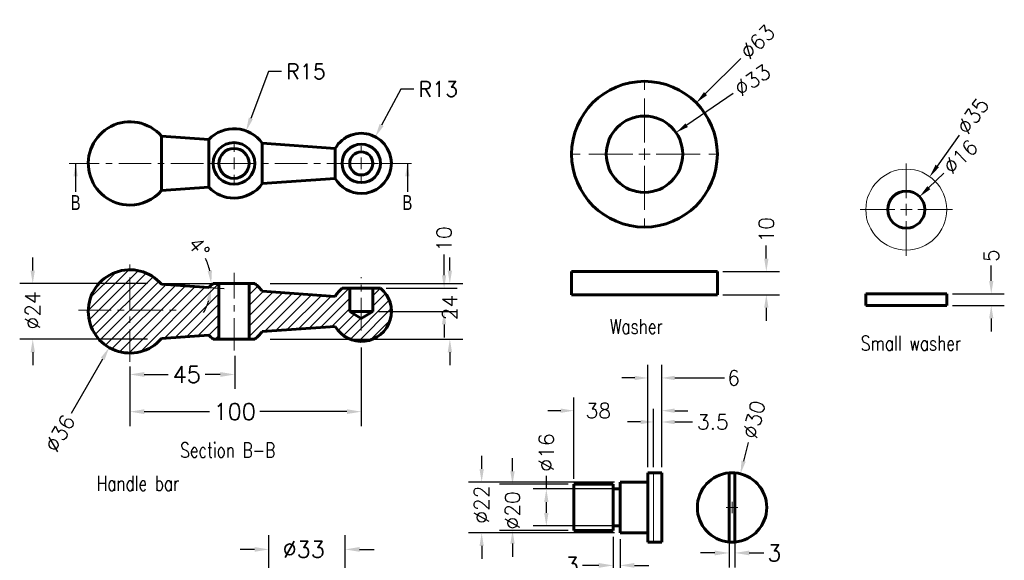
# Model space of a CAD drawing. Header units: inches. Extents: x -35 to 398, y -97 to 351.
# Tile 2 of 2: x -28 to 398, y 118 to 351. Entities that reach past the tile are written whole.
import ezdxf

# ---------------------------------------------------------------- set-up
doc = ezdxf.new("R2010")
doc.units = ezdxf.units.IN
doc.header["$LTSCALE"] = 0.75
for name, pattern in [('CENTER', [2, 1.25, -0.25, 0.25, -0.25]), ('CENTERX2', [20.32, 12.7, -2.54, 2.54, -2.54]), ('HIDDEN', [0.375, 0.25, -0.125])]:
    doc.linetypes.add(name, pattern=pattern)
for name, color, linetype, lineweight in [('CEN', 7, 'CENTER', 15), ('DIM', 7, 'Continuous', 15), ('HID', 7, 'HIDDEN', 20), ('OBJ', 7, 'Continuous', 60)]:
    doc.layers.add(name, color=color, linetype=linetype, lineweight=lineweight)
doc.styles.add('ROMANS', font='romans.shx')
doc.styles.add('SLDTEXTSTYLE0', font='txt', dxfattribs={"width": 0.75})
doc.dimstyles.new('aligned]', dxfattribs={"dimscale": 0, "dimtxt": 0.08, "dimasz": 0.07, "dimexe": 0.07, "dimexo": 0.03, "dimgap": 0.025, "dimtad": 0, "dimdec": 0, "dimzin": 0, "dimdsep": 46, "dimtxsty": 'ROMANS', "dimcen": 0, "dimadec": 0, "dimazin": 0, "dimtfac": 1, "dimtdec": 0, "dimtofl": 0, "dimtmove": 0, "dimatfit": 3, "dimfxl": 0, "dimtolj": 1, "dimtzin": 0, "dimarcsym": 0})
doc.dimstyles.new('DIM2', dxfattribs={"dimscale": 0, "dimtxt": 0.08, "dimasz": 0.07, "dimexe": 0.07, "dimexo": 0.03, "dimgap": 0.025, "dimtad": 0, "dimtih": 1, "dimtoh": 1, "dimdec": 0, "dimzin": 0, "dimdsep": 46, "dimtxsty": 'ROMANS', "dimcen": 0, "dimadec": 0, "dimazin": 0, "dimtfac": 1, "dimtdec": 0, "dimtofl": 0, "dimtmove": 0, "dimatfit": 3, "dimfxl": 0, "dimtolj": 1, "dimtzin": 0, "dimarcsym": 0})
doc.dimstyles.new('DIM2$4', dxfattribs={"dimscale": 0, "dimtxt": 0.08, "dimasz": 0.07, "dimexe": 0.07, "dimexo": 0.03, "dimgap": 0.025, "dimtad": 0, "dimtih": 1, "dimtoh": 1, "dimdec": 0, "dimzin": 0, "dimdsep": 46, "dimtxsty": 'ROMANS', "dimcen": 0, "dimadec": 0, "dimazin": 0, "dimtfac": 1, "dimtdec": 0, "dimtofl": 0, "dimtmove": 0, "dimatfit": 3, "dimfxl": 0, "dimtolj": 1, "dimtzin": 0, "dimarcsym": 0})

# ---------------------------------------------------------------- blocks, each defined once
blk = doc.blocks.new('SW_CENTERMARK7')
at = {"color": 7, "linetype": 'CENTERX2'}
for p, q in [((198.15, 173.38), (198.15, 180.88)), ((195.65, 170.88), (188.15, 170.88)), ((200.65, 170.88), (208.15, 170.88)), ((198.15, 168.38), (198.15, 160.88))]:
    blk.add_line(p, q, dxfattribs=at)
at = {"color": 7, "linetype": 'Continuous'}
for q in [(196.9, 170.88), (198.15, 172.13), (198.15, 169.63), (199.4, 170.88)]:
    blk.add_line((198.15, 170.88), q, dxfattribs=at)
blk = doc.blocks.new('SW_CENTERMARK6')
at = {"color": 7, "linetype": 'CENTERX2'}
for p, q in [((141.57, 185.37), (141.57, 199.87)), ((139.07, 182.87), (124.57, 182.87)), ((144.07, 182.87), (158.57, 182.87)), ((141.57, 180.37), (141.57, 165.87))]:
    blk.add_line(p, q, dxfattribs=at)
at = {"color": 7, "linetype": 'Continuous'}
for q in [(141.57, 184.12), (140.32, 182.87), (141.57, 181.62), (142.82, 182.87)]:
    blk.add_line((141.57, 182.87), q, dxfattribs=at)
blk = doc.blocks.new('*D95')
at = {"layer": 'DEFPOINTS', "color": 0}
for p in [(373.02, 232.92), (392.24, 232.92), (373.02, 227.92)]:
    blk.add_point(p, dxfattribs=at)
at = {"layer": 'DIM', "color": 0, "lineweight": -2}
for p, q in [((392.24, 238.55), (392.24, 245.25)), ((375.43, 232.92), (397.88, 232.92)), ((375.43, 227.92), (397.88, 227.92)), ((392.24, 222.28), (392.24, 216.65))]:
    blk.add_line(p, q, dxfattribs=at)
at = {"layer": 'DIM', "color": 0}
for points in [[(391.3, 238.55), (393.18, 238.55), (392.24, 232.92)], [(391.3, 222.28), (393.18, 222.28), (392.24, 227.92)]]:
    blk.add_solid(points, dxfattribs=at)
at = {"layer": 'DIM', "color": 0, "insert": (392.24, 249.41), "char_height": 6.44, "attachment_point": 5, "rotation": 90, "style": 'ROMANS'}
blk.add_mtext('\\A1;5', dxfattribs=at)
blk = doc.blocks.new('*D98')
at = {"layer": 'DEFPOINTS', "color": 0}
for p in [(273.86, 242.55), (295.02, 242.55), (273.86, 232.55)]:
    blk.add_point(p, dxfattribs=at)
at = {"layer": 'DIM', "color": 0, "lineweight": -2}
for p, q in [((295.02, 248.18), (295.02, 253.82)), ((276.27, 242.55), (300.65, 242.55)), ((276.27, 232.55), (300.65, 232.55)), ((295.02, 226.91), (295.02, 221.28))]:
    blk.add_line(p, q, dxfattribs=at)
at = {"layer": 'DIM', "color": 0}
for points in [[(294.08, 248.18), (295.96, 248.18), (295.02, 242.55)], [(294.08, 226.91), (295.96, 226.91), (295.02, 232.55)]]:
    blk.add_solid(points, dxfattribs=at)
at = {"layer": 'DIM', "color": 0, "insert": (295.02, 260.58), "char_height": 6.44, "attachment_point": 5, "rotation": 90, "style": 'ROMANS'}
blk.add_mtext('\\A1;10', dxfattribs=at)
blk = doc.blocks.new('SW_CENTERMARK5')
at = {"color": 7, "linetype": 'Continuous'}
for q in [(159.24, 106.52), (160.49, 107.77), (160.49, 105.27), (161.74, 106.52)]:
    blk.add_line((160.49, 106.52), q, dxfattribs=at)
blk = doc.blocks.new('*D101')
at = {"layer": 'DEFPOINTS', "color": 0}
for p in [(278.95, 140.6), (281.45, 140.6), (278.95, 120.94)]:
    blk.add_point(p, dxfattribs=at)
at = {"layer": 'DIM', "color": 0, "lineweight": -2}
for p, q in [((278.95, 137.93), (278.95, 114.71)), ((281.45, 137.93), (281.45, 114.71)), ((272.72, 120.94), (266.5, 120.94)), ((287.67, 120.94), (293.89, 120.94))]:
    blk.add_line(p, q, dxfattribs=at)
at = {"layer": 'DIM', "color": 0}
for points in [[(272.72, 121.97), (272.72, 119.9), (278.95, 120.94)], [(287.67, 121.97), (287.67, 119.9), (281.45, 120.94)]]:
    blk.add_solid(points, dxfattribs=at)
at = {"layer": 'DIM', "color": 0, "insert": (298.48, 120.94), "char_height": 7.11, "attachment_point": 5, "style": 'ROMANS'}
blk.add_mtext('\\A1;3', dxfattribs=at)
blk = doc.blocks.new('*D102')
at = {"layer": 'DEFPOINTS', "color": 0}
for p in [(246.3, 177.55), (246.3, 155.55), (249.8, 155.6)]:
    blk.add_point(p, dxfattribs=at)
at = {"layer": 'DIM', "color": 0, "lineweight": -2}
for p, q in [((246.3, 157.96), (246.3, 183.18)), ((249.8, 158.01), (249.8, 183.18)), ((240.66, 177.55), (235.03, 177.55)), ((255.43, 177.55), (263.15, 177.55))]:
    blk.add_line(p, q, dxfattribs=at)
at = {"layer": 'DIM', "color": 0}
for points in [[(240.66, 178.49), (240.66, 176.61), (246.3, 177.55)], [(255.43, 178.49), (255.43, 176.61), (249.8, 177.55)]]:
    blk.add_solid(points, dxfattribs=at)
at = {"layer": 'DIM', "color": 0, "insert": (271.91, 177.55), "char_height": 6.44, "attachment_point": 5, "style": 'ROMANS'}
blk.add_mtext('\\A1;3.5', dxfattribs=at)
blk = doc.blocks.new('*D103')
at = {"layer": 'DEFPOINTS', "color": 0}
for p in [(171.99, 151.6), (231.8, 151.6), (231.8, 129.6)]:
    blk.add_point(p, dxfattribs=at)
at = {"layer": 'DIM', "color": 0, "lineweight": -2}
for p, q in [((171.99, 157.23), (171.99, 162.87)), ((229.38, 151.6), (166.36, 151.6)), ((229.38, 129.6), (166.36, 129.6)), ((171.99, 123.96), (171.99, 118.33))]:
    blk.add_line(p, q, dxfattribs=at)
at = {"layer": 'DIM', "color": 0}
for points in [[(171.05, 157.23), (172.93, 157.23), (171.99, 151.6)], [(171.05, 123.96), (172.93, 123.96), (171.99, 129.6)]]:
    blk.add_solid(points, dxfattribs=at)
at = {"layer": 'DIM', "color": 0, "insert": (171.99, 141.83), "char_height": 6.44, "attachment_point": 5, "rotation": 90, "style": 'ROMANS'}
blk.add_mtext('\\A1;%%c22', dxfattribs=at)
blk = doc.blocks.new('*D104')
at = {"layer": 'DEFPOINTS', "color": 0}
for p in [(199.94, 148.6), (231.8, 148.6), (231.8, 132.6)]:
    blk.add_point(p, dxfattribs=at)
at = {"layer": 'DIM', "color": 0, "lineweight": -2}
for p, q in [((199.94, 148.6), (199.94, 154.23)), ((229.38, 148.6), (194.31, 148.6)), ((199.94, 138.23), (199.94, 142.96)), ((229.38, 132.6), (194.31, 132.6))]:
    blk.add_line(p, q, dxfattribs=at)
at = {"layer": 'DIM', "color": 0}
for points in [[(199, 142.96), (200.88, 142.96), (199.94, 148.6)], [(199, 138.23), (200.88, 138.23), (199.94, 132.6)]]:
    blk.add_solid(points, dxfattribs=at)
at = {"layer": 'DIM', "color": 0, "insert": (199.94, 164.37), "char_height": 6.44, "attachment_point": 5, "rotation": 90, "style": 'ROMANS'}
blk.add_mtext('\\A1;%%c16', dxfattribs=at)
blk = doc.blocks.new('*D106')
at = {"layer": 'DEFPOINTS', "color": 0}
for p in [(185.32, 150.6), (211.8, 150.6), (211.8, 130.6)]:
    blk.add_point(p, dxfattribs=at)
at = {"layer": 'DIM', "color": 0, "lineweight": -2}
for p, q in [((185.32, 156.23), (185.32, 161.87)), ((209.38, 150.6), (179.69, 150.6)), ((209.38, 130.6), (179.69, 130.6)), ((185.32, 124.96), (185.32, 119.33))]:
    blk.add_line(p, q, dxfattribs=at)
at = {"layer": 'DIM', "color": 0}
for points in [[(184.38, 156.23), (186.26, 156.23), (185.32, 150.6)], [(184.38, 124.96), (186.26, 124.96), (185.32, 130.6)]]:
    blk.add_solid(points, dxfattribs=at)
at = {"layer": 'DIM', "color": 0, "insert": (185.32, 139.32), "char_height": 6.44, "attachment_point": 5, "rotation": 90, "style": 'ROMANS'}
blk.add_mtext('\\A1;%%c20', dxfattribs=at)
blk = doc.blocks.new('*D107')
at = {"layer": 'DEFPOINTS', "color": 0}
for p in [(228.8, 130.6), (231.8, 129.6), (231.8, 115.56)]:
    blk.add_point(p, dxfattribs=at)
at = {"layer": 'DIM', "color": 0, "lineweight": -2}
for p, q in [((228.8, 127.93), (228.8, 109.34)), ((231.8, 126.93), (231.8, 109.34)), ((222.58, 115.56), (215.63, 115.56)), ((238.02, 115.56), (244.24, 115.56))]:
    blk.add_line(p, q, dxfattribs=at)
at = {"layer": 'DIM', "color": 0}
for points in [[(222.58, 116.6), (222.58, 114.52), (228.8, 115.56)], [(238.02, 116.6), (238.02, 114.52), (231.8, 115.56)]]:
    blk.add_solid(points, dxfattribs=at)
at = {"layer": 'DIM', "color": 0, "insert": (211.04, 115.56), "char_height": 7.11, "attachment_point": 5, "style": 'ROMANS'}
blk.add_mtext('\\A1;3', dxfattribs=at)
blk = doc.blocks.new('*D109')
at = {"layer": 'DEFPOINTS', "color": 0}
for p in [(211.8, 182.43), (249.8, 155.6), (211.8, 150.6)]:
    blk.add_point(p, dxfattribs=at)
at = {"layer": 'DIM', "color": 0, "lineweight": -2}
for p, q in [((211.8, 153.01), (211.8, 188.07)), ((249.8, 158.01), (249.8, 188.07)), ((206.16, 182.43), (200.53, 182.43)), ((255.43, 182.43), (261.07, 182.43))]:
    blk.add_line(p, q, dxfattribs=at)
at = {"layer": 'DIM', "color": 0}
for points in [[(206.16, 183.37), (206.16, 181.49), (211.8, 182.43)], [(255.43, 183.37), (255.43, 181.49), (249.8, 182.43)]]:
    blk.add_solid(points, dxfattribs=at)
at = {"layer": 'DIM', "color": 0, "insert": (222.44, 182.43), "char_height": 6.44, "attachment_point": 5, "style": 'ROMANS'}
blk.add_mtext('\\A1;38', dxfattribs=at)
blk = doc.blocks.new('*D110')
at = {"layer": 'DEFPOINTS', "color": 0}
for p in [(249.8, 196.58), (243.8, 155.6), (249.8, 155.6)]:
    blk.add_point(p, dxfattribs=at)
at = {"layer": 'DIM', "color": 0, "lineweight": -2}
for p, q in [((243.8, 158.01), (243.8, 202.21)), ((249.8, 158.01), (249.8, 202.21)), ((238.16, 196.58), (232.53, 196.58)), ((255.43, 196.58), (276.9, 196.58))]:
    blk.add_line(p, q, dxfattribs=at)
at = {"layer": 'DIM', "color": 0}
for points in [[(238.16, 197.52), (238.16, 195.64), (243.8, 196.58)], [(255.43, 197.52), (255.43, 195.64), (249.8, 196.58)]]:
    blk.add_solid(points, dxfattribs=at)
at = {"layer": 'DIM', "color": 0, "insert": (280.9, 196.58), "char_height": 6.44, "attachment_point": 5, "style": 'ROMANS'}
blk.add_mtext('\\A1;6', dxfattribs=at)
blk = doc.blocks.new('*D72')
at = {"layer": 'DEFPOINTS', "color": 0}
for p in [(128.26, 235.35), (124.95, 225.35), (155.74, 225.35)]:
    blk.add_point(p, dxfattribs=at)
at = {"layer": 'DIM', "color": 0, "lineweight": -2}
for p, q in [((155.74, 240.98), (155.74, 249.87)), ((130.67, 235.35), (161.37, 235.35)), ((127.37, 225.35), (161.37, 225.35)), ((155.74, 219.71), (155.74, 214.08))]:
    blk.add_line(p, q, dxfattribs=at)
at = {"layer": 'DIM', "color": 0}
for points in [[(154.8, 240.98), (156.68, 240.98), (155.74, 235.35)], [(154.8, 219.71), (156.68, 219.71), (155.74, 225.35)]]:
    blk.add_solid(points, dxfattribs=at)
at = {"layer": 'DIM', "color": 0, "insert": (155.74, 256.64), "char_height": 6.44, "attachment_point": 5, "rotation": 90, "style": 'ROMANS'}
blk.add_mtext('\\A1;10', dxfattribs=at)
blk = doc.blocks.new('*D73')
at = {"layer": 'DEFPOINTS', "color": 0}
for p in [(78.2, 237.35), (78.2, 213.35), (158.23, 213.35)]:
    blk.add_point(p, dxfattribs=at)
at = {"layer": 'DIM', "color": 0, "lineweight": -2}
for p, q in [((158.23, 242.98), (158.23, 248.62)), ((80.62, 237.35), (163.86, 237.35)), ((80.62, 213.35), (163.86, 213.35)), ((158.23, 207.71), (158.23, 202.08))]:
    blk.add_line(p, q, dxfattribs=at)
at = {"layer": 'DIM', "color": 0}
for points in [[(157.29, 242.98), (159.17, 242.98), (158.23, 237.35)], [(157.29, 207.71), (159.17, 207.71), (158.23, 213.35)]]:
    blk.add_solid(points, dxfattribs=at)
at = {"layer": 'DIM', "color": 0, "insert": (158.23, 227.01), "char_height": 6.44, "attachment_point": 5, "rotation": 90, "style": 'ROMANS'}
blk.add_mtext('\\A1;24', dxfattribs=at)
blk = doc.blocks.new('*D74')
at = {"layer": 'DEFPOINTS', "color": 0}
for p in [(29.95, 237.35), (29.95, 237.35), (30.95, 237.35), (30.95, 237.28), (55.08, 236.18)]:
    blk.add_point(p, dxfattribs=at)
at = {"layer": 'DIM', "color": 0, "lineweight": -2}
for p, q in [((33.36, 237.11), (60.67, 235.2)), ((33.37, 237.35), (60.75, 237.35))]:
    blk.add_line(p, q, dxfattribs=at)
for start, end in [(12.8608, 25.7216), (330.2786, 343.1394)]:
    blk.add_arc((29.95, 237.35), 25.16, start, end, dxfattribs=at)
at = {"layer": 'DIM', "color": 0}
for points in [[(55.41, 243.05), (53.55, 242.84), (55.11, 237.35)], [(53.1, 230.22), (54.95, 229.88), (55.05, 235.59)]]:
    blk.add_solid(points, dxfattribs=at)
at = {"layer": 'DIM', "color": 0, "insert": (49.75, 252.87), "char_height": 6.44, "attachment_point": 5, "rotation": 308.1078, "style": 'ROMANS'}
blk.add_mtext('\\A1;4°', dxfattribs=at)
blk = doc.blocks.new('*D75')
at = {"layer": 'DEFPOINTS', "color": 0}
for p in [(-22.05, 237.35), (29.95, 237.35), (29.95, 213.35)]:
    blk.add_point(p, dxfattribs=at)
at = {"layer": 'DIM', "color": 0, "lineweight": -2}
for p, q in [((-22.05, 242.98), (-22.05, 248.62)), ((27.54, 237.35), (-27.69, 237.35)), ((27.54, 213.35), (-27.69, 213.35)), ((-22.05, 207.71), (-22.05, 202.08))]:
    blk.add_line(p, q, dxfattribs=at)
at = {"layer": 'DIM', "color": 0}
for points in [[(-22.99, 242.98), (-21.11, 242.98), (-22.05, 237.35)], [(-22.99, 207.71), (-21.11, 207.71), (-22.05, 213.35)]]:
    blk.add_solid(points, dxfattribs=at)
at = {"layer": 'DIM', "color": 0, "insert": (-22.05, 225.77), "char_height": 6.44, "attachment_point": 5, "rotation": 90, "style": 'ROMANS'}
blk.add_mtext('\\A1;%%c24', dxfattribs=at)
blk = doc.blocks.new('*D78')
at = {"layer": 'DEFPOINTS', "color": 0}
for p in [(119.95, 212.35), (19.95, 204.17), (119.95, 182.01)]:
    blk.add_point(p, dxfattribs=at)
at = {"layer": 'DIM', "color": 0, "lineweight": -2}
for p, q in [((119.95, 209.68), (119.95, 175.79)), ((19.95, 201.51), (19.95, 175.79)), ((26.17, 182.01), (54.4, 182.01)), ((113.73, 182.01), (76.11, 182.01))]:
    blk.add_line(p, q, dxfattribs=at)
at = {"layer": 'DIM', "color": 0}
for points in [[(26.17, 183.05), (26.17, 180.98), (19.95, 182.01)], [(113.73, 183.05), (113.73, 180.98), (119.95, 182.01)]]:
    blk.add_solid(points, dxfattribs=at)
at = {"layer": 'DIM', "color": 0, "insert": (65.25, 182.01), "char_height": 7.11, "attachment_point": 5, "style": 'ROMANS'}
blk.add_mtext('\\A1;100', dxfattribs=at)
blk = doc.blocks.new('*D80')
at = {"layer": 'DEFPOINTS', "color": 0}
for p in [(65.25, 208.75), (19.95, 204.17), (65.25, 198.08)]:
    blk.add_point(p, dxfattribs=at)
at = {"layer": 'DIM', "color": 0, "lineweight": -2}
for p, q in [((65.25, 206.08), (65.25, 191.86)), ((19.95, 201.51), (19.95, 191.86)), ((26.17, 198.08), (36.55, 198.08)), ((59.03, 198.08), (52.51, 198.08))]:
    blk.add_line(p, q, dxfattribs=at)
at = {"layer": 'DIM', "color": 0}
for points in [[(26.17, 199.12), (26.17, 197.04), (19.95, 198.08)], [(59.03, 199.12), (59.03, 197.04), (65.25, 198.08)]]:
    blk.add_solid(points, dxfattribs=at)
at = {"layer": 'DIM', "color": 0, "insert": (44.53, 198.08), "char_height": 7.11, "attachment_point": 5, "style": 'ROMANS'}
blk.add_mtext('\\A1;45', dxfattribs=at)
blk = doc.blocks.new('SW_CENTERMARK3')
at = {"color": 7, "linetype": 'CENTERX2'}
for p, q in [((80.37, 183.38), (80.37, 184.63)), ((77.87, 180.88), (76.62, 180.88)), ((82.87, 180.88), (84.12, 180.88)), ((80.37, 178.38), (80.37, 177.13))]:
    blk.add_line(p, q, dxfattribs=at)
at = {"color": 7, "linetype": 'Continuous'}
for q in [(79.12, 180.88), (80.37, 182.13), (80.37, 179.63), (81.62, 180.88)]:
    blk.add_line((80.37, 180.88), q, dxfattribs=at)
blk = doc.blocks.new('SW_CENTERMARK2')
at = {"color": 7, "linetype": 'CENTERX2'}
for p, q in [((52.87, 183.38), (52.87, 185.38)), ((50.37, 180.88), (48.37, 180.88)), ((55.37, 180.88), (57.37, 180.88)), ((52.87, 178.38), (52.87, 176.38))]:
    blk.add_line(p, q, dxfattribs=at)
at = {"color": 7, "linetype": 'Continuous'}
for q in [(51.62, 180.88), (52.87, 182.13), (52.87, 179.63), (54.12, 180.88)]:
    blk.add_line((52.87, 180.88), q, dxfattribs=at)
blk = doc.blocks.new('*D89')
at = {"layer": 'DEFPOINTS', "color": 0}
for p in [(80.02, 122.47), (80.02, 52.94), (113.02, 52.94)]:
    blk.add_point(p, dxfattribs=at)
at = {"layer": 'DIM', "color": 0, "lineweight": -2}
for p, q in [((80.02, 55.6), (80.02, 128.69)), ((113.02, 55.6), (113.02, 128.69)), ((73.8, 122.47), (67.58, 122.47)), ((119.24, 122.47), (125.46, 122.47))]:
    blk.add_line(p, q, dxfattribs=at)
at = {"layer": 'DIM', "color": 0}
for points in [[(73.8, 123.51), (73.8, 121.43), (80.02, 122.47)], [(119.24, 123.51), (119.24, 121.43), (113.02, 122.47)]]:
    blk.add_solid(points, dxfattribs=at)
at = {"layer": 'DIM', "color": 0, "insert": (95.07, 122.47), "char_height": 7.11, "attachment_point": 5, "style": 'ROMANS'}
blk.add_mtext('\\A1;%%c33', dxfattribs=at)
blk = doc.blocks.new('*D111')
at = {"layer": 'DEFPOINTS', "color": 0}
for p in [(255.97, 302.63), (228.75, 283.97)]:
    blk.add_point(p, dxfattribs=at)
at = {"layer": 'DIM', "color": 0, "lineweight": -2}
blk.add_line((280.69, 319.59), (260.61, 305.82), dxfattribs=at)
at = {"layer": 'DIM', "color": 0}
blk.add_solid([(260.08, 306.59), (261.14, 305.04), (255.97, 302.63)], dxfattribs=at)
at = {"layer": 'DIM', "color": 0, "insert": (289.06, 325.32), "char_height": 6.44, "attachment_point": 5, "rotation": 34.4388, "style": 'ROMANS'}
blk.add_mtext('\\A1;∅33', dxfattribs=at)
blk = doc.blocks.new('*D112')
at = {"layer": 'DEFPOINTS', "color": 0}
for p in [(264.72, 315.49), (220, 271.11)]:
    blk.add_point(p, dxfattribs=at)
at = {"layer": 'DIM', "color": 0, "lineweight": -2}
blk.add_line((284.06, 334.68), (268.72, 319.46), dxfattribs=at)
at = {"layer": 'DIM', "color": 0}
blk.add_solid([(268.06, 320.12), (269.38, 318.79), (264.72, 315.49)], dxfattribs=at)
at = {"layer": 'DIM', "color": 0, "insert": (291.26, 341.82), "char_height": 6.44, "attachment_point": 5, "rotation": 44.7788, "style": 'ROMANS'}
blk.add_mtext('\\A1;∅63', dxfattribs=at)
blk = doc.blocks.new('*D113')
at = {"layer": 'DEFPOINTS', "color": 0}
for p in [(361.25, 274.91), (349.78, 263.75)]:
    blk.add_point(p, dxfattribs=at)
at = {"layer": 'DIM', "color": 0, "lineweight": -2}
blk.add_line((371.71, 285.1), (365.29, 278.84), dxfattribs=at)
at = {"layer": 'DIM', "color": 0}
blk.add_solid([(364.63, 279.51), (365.94, 278.17), (361.25, 274.91)], dxfattribs=at)
at = {"layer": 'DIM', "color": 0, "insert": (378.98, 292.17), "char_height": 6.44, "attachment_point": 5, "rotation": 44.2308, "style": 'ROMANS'}
blk.add_mtext('\\A1;∅16', dxfattribs=at)
blk = doc.blocks.new('*D114')
at = {"layer": 'DEFPOINTS', "color": 0}
for p in [(365.65, 283.6), (345.38, 255.06)]:
    blk.add_point(p, dxfattribs=at)
at = {"layer": 'DIM', "color": 0, "lineweight": -2}
blk.add_line((378.4, 301.53), (368.92, 288.19), dxfattribs=at)
at = {"layer": 'DIM', "color": 0}
blk.add_solid([(368.15, 288.73), (369.68, 287.65), (365.65, 283.6)], dxfattribs=at)
at = {"layer": 'DIM', "color": 0, "insert": (384.27, 309.8), "char_height": 6.44, "attachment_point": 5, "rotation": 54.6036, "style": 'ROMANS'}
blk.add_mtext('\\A1;∅35', dxfattribs=at)
blk = doc.blocks.new('*D115')
at = {"layer": 'DEFPOINTS', "color": 0}
for p in [(283.83, 155.15), (276.56, 126.05)]:
    blk.add_point(p, dxfattribs=at)
at = {"layer": 'DIM', "color": 0, "lineweight": -2}
blk.add_line((287.23, 168.75), (285.2, 160.62), dxfattribs=at)
at = {"layer": 'DIM', "color": 0}
blk.add_solid([(284.28, 160.85), (286.11, 160.39), (283.83, 155.15)], dxfattribs=at)
at = {"layer": 'DIM', "color": 0, "insert": (289.68, 178.59), "char_height": 6.44, "attachment_point": 5, "rotation": 75.9797, "style": 'ROMANS'}
blk.add_mtext('\\A1;∅30', dxfattribs=at)
blk = doc.blocks.new('*D117')
at = {"layer": 'DEFPOINTS', "color": 0}
for p in [(28.91, 240.96), (10.99, 209.73)]:
    blk.add_point(p, dxfattribs=at)
at = {"layer": 'DIM', "color": 0, "lineweight": -2}
blk.add_line((-5.26, 181.42), (8.19, 204.85), dxfattribs=at)
at = {"layer": 'DIM', "color": 0}
blk.add_solid([(7.37, 205.31), (9, 204.38), (10.99, 209.73)], dxfattribs=at)
at = {"layer": 'DIM', "color": 0, "insert": (-10.3, 172.63), "char_height": 6.44, "attachment_point": 5, "rotation": 60.1475, "style": 'ROMANS'}
blk.add_mtext('\\A1;∅36', dxfattribs=at)
blk = doc.blocks.new('*D119')
at = {"layer": 'DEFPOINTS', "color": 0}
for p in [(70.2, 303.37), (64.95, 289.31)]:
    blk.add_point(p, dxfattribs=at)
at = {"layer": 'DIM', "color": 0, "lineweight": -2}
for p, q in [((79.79, 329.06), (72.21, 308.75)), ((85.54, 329.06), (79.79, 329.06))]:
    blk.add_line(p, q, dxfattribs=at)
at = {"layer": 'DIM', "color": 0}
blk.add_solid([(71.31, 309.09), (73.11, 308.42), (70.2, 303.37)], dxfattribs=at)
at = {"layer": 'DIM', "color": 0, "insert": (96.04, 329.06), "char_height": 6.573, "attachment_point": 5, "style": 'ROMANS'}
blk.add_mtext('\\A1;R15', dxfattribs=at)
blk = doc.blocks.new('*D120')
at = {"layer": 'DEFPOINTS', "color": 0}
for p in [(126.04, 300.8), (119.95, 289.31)]:
    blk.add_point(p, dxfattribs=at)
at = {"layer": 'DIM', "color": 0, "lineweight": -2}
for p, q in [((136.98, 321.43), (128.74, 305.88)), ((142.73, 321.43), (136.98, 321.43))]:
    blk.add_line(p, q, dxfattribs=at)
at = {"layer": 'DIM', "color": 0}
blk.add_solid([(127.89, 306.33), (129.58, 305.43), (126.04, 300.8)], dxfattribs=at)
at = {"layer": 'DIM', "color": 0, "insert": (153.24, 321.43), "char_height": 6.573, "attachment_point": 5, "style": 'ROMANS'}
blk.add_mtext('\\A1;R13', dxfattribs=at)

msp = doc.modelspace()

# ---------------------------------------------------------------- hatches: boundary and pattern name
at = {"layer": 'DIM'}
h = msp.add_hatch(dxfattribs=at)
h.set_pattern_fill('ANSI31', color=256, style=0)
h.set_pattern_definition([(45, (-42.98, -160.3824), (-2.245064, 2.245064), [])])
h.paths.add_polyline_path([(33.59, 213.6), (54.06, 215.03, 0.042301), (55.95, 213.35), (58.45, 213.35), (58.45, 237.35), (55.95, 237.35, 0.042301), (54.06, 235.66), (33.59, 237.09, 2.693783)])
h.paths.add_polyline_path([(77.17, 234.04, 0.077336), (73.95, 237.35), (71.45, 237.35), (71.45, 213.35), (73.95, 213.35, 0.077336), (77.17, 216.65), (108.69, 218.85, 1.195085), (128.26, 235.35), (124.95, 235.35), (124.95, 225.35), (119.95, 222.34), (114.95, 225.35), (114.95, 235.35), (111.65, 235.35, 0.088874), (108.69, 231.84)])

# ---------------------------------------------------------------- linework, layer by layer
at = {"layer": 'CEN', "ltscale": 15}
for p, q in [((141.69, 289.31), (-6.25, 289.31)), ((19.95, 203.49), (19.95, 248.15)), ((64.95, 208.42), (64.95, 241.95)), ((119.95, 217.14), (119.95, 240.1)), ((-2.25, 225.84), (40.88, 225.84))]:
    msp.add_line(p, q, dxfattribs=at)
at = {"layer": 'DIM'}
msp.add_circle((355.52, 269.33), 17.5, dxfattribs=at)
at = {"layer": 'HID'}
msp.add_line((246.3, 125.65), (246.3, 155.55), dxfattribs=at)
at = {"layer": 'OBJ'}
for p, q in [((33.59, 301.06), (33.59, 277.57)), ((54.06, 299.63), (33.59, 301.06)), ((54.06, 299.63), (54.06, 279)), ((77.17, 280.62), (77.17, 298.01)), ((108.69, 295.81), (77.17, 298.01)), ((108.69, 295.81), (108.69, 282.82)), ((77.17, 280.62), (108.69, 282.82)), ((33.59, 277.57), (54.06, 279)), ((210.86, 242.55), (242.36, 242.55)), ((210.86, 242.55), (210.86, 232.55)), ((242.36, 242.55), (273.86, 242.55)), ((273.86, 232.55), (273.86, 242.55)), ((54.06, 235.66), (33.59, 237.09)), ((58.45, 237.35), (55.95, 237.35)), ((71.45, 237.35), (58.45, 237.35)), ((58.45, 213.35), (58.45, 237.35)), ((73.95, 237.35), (71.45, 237.35)), ((71.45, 237.35), (71.45, 213.35)), ((114.95, 235.35), (111.65, 235.35)), ((124.95, 235.35), (114.95, 235.35)), ((114.95, 225.35), (114.95, 235.35)), ((128.26, 235.35), (124.95, 235.35)), ((108.69, 231.84), (77.17, 234.04)), ((210.86, 232.55), (242.36, 232.55)), ((242.36, 232.55), (273.86, 232.55)), ((338.02, 232.92), (355.52, 232.92)), ((338.02, 232.92), (338.02, 227.92)), ((355.52, 232.92), (373.02, 232.92)), ((373.02, 227.92), (373.02, 232.92)), ((338.02, 227.92), (355.52, 227.92)), ((355.52, 227.92), (373.02, 227.92)), ((119.95, 222.34), (114.95, 225.35)), ((124.95, 225.35), (114.95, 225.35)), ((124.95, 225.35), (119.95, 222.34)), ((77.17, 216.65), (108.69, 218.85)), ((33.59, 213.6), (54.06, 215.03)), ((55.95, 213.35), (58.45, 213.35)), ((71.45, 213.35), (58.45, 213.35)), ((71.45, 213.35), (73.95, 213.35)), ((243.8, 140.6), (243.8, 155.6)), ((246.3, 155.6), (243.8, 155.6)), ((246.3, 155.55), (246.3, 155.6)), ((249.8, 155.55), (246.3, 155.55)), ((249.8, 125.65), (249.8, 155.55)), ((278.95, 125.65), (278.95, 155.55)), ((281.45, 155.55), (281.45, 125.65)), ((211.8, 140.6), (211.8, 150.6)), ((228.8, 150.6), (211.8, 150.6)), ((228.8, 140.6), (228.8, 150.6)), ((231.8, 140.6), (231.8, 151.6)), ((243.8, 151.6), (231.8, 151.6)), ((231.8, 148.6), (228.8, 148.6)), ((211.8, 130.6), (211.8, 140.6)), ((228.8, 130.6), (228.8, 140.6)), ((231.8, 129.6), (231.8, 140.6)), ((243.8, 125.6), (243.8, 140.6)), ((228.8, 132.6), (231.8, 132.6)), ((211.8, 130.6), (228.8, 130.6)), ((231.8, 129.6), (243.8, 129.6)), ((243.8, 125.6), (246.3, 125.6)), ((246.3, 125.6), (246.3, 125.65)), ((246.3, 125.65), (249.8, 125.65))]:
    msp.add_line(p, q, dxfattribs=at)
at = {"layer": 'OBJ', "ltscale": 15}
msp.add_line((124.95, 235.35), (124.95, 225.35), dxfattribs=at)
at = {"layer": 'OBJ'}
for centre, radius in [((242.36, 293.3), 31.5), ((242.36, 293.3), 16.5), ((64.95, 289.31), 9), ((64.95, 289.31), 6.5), ((119.95, 289.31), 8.31), ((119.95, 289.31), 5), ((355.52, 269.33), 8)]:
    msp.add_circle(centre, radius, dxfattribs=at)
for centre, radius, start, end in [((19.95, 289.31), 18, 40.7324, 270), ((64.95, 289.31), 15, 35.4412, 136.5588), ((119.95, 289.31), 13, 270, 150.0301), ((119.95, 289.31), 13, 209.9699, 270), ((19.95, 289.31), 18, 270, 319.2676), ((64.95, 289.31), 15, 223.4412, 270), ((64.95, 289.31), 15, 270, 324.5588), ((19.95, 225.35), 18, 40.7324, 319.2676), ((64.95, 225.35), 15, 126.8699, 136.5588), ((64.95, 225.35), 15, 35.4412, 53.1301), ((119.95, 225.35), 13, 129.7151, 150.0301), ((119.95, 225.35), 13, 209.9699, 50.2849), ((64.95, 225.35), 15, 223.4412, 233.1301), ((64.95, 225.35), 15, 306.8699, 324.5588), ((280.2, 140.6), 15, 94.7802, 265.2198), ((280.2, 140.6), 15, 85.2198, 94.7802), ((280.2, 140.6), 15, 274.7802, 85.2198), ((280.2, 140.6), 15, 265.2198, 274.7802)]:
    msp.add_arc(centre, radius, start, end, dxfattribs=at)

# ---------------------------------------------------------------- block references
at = {"layer": 'CEN', "xscale": 2, "yscale": 2, "zscale": 2}
for name in ['SW_CENTERMARK6', 'SW_CENTERMARK2', 'SW_CENTERMARK3', 'SW_CENTERMARK7', 'SW_CENTERMARK5']:
    msp.add_blockref(name, (-40.79, -72.44), dxfattribs=at)

# ---------------------------------------------------------------- texts
at = {"layer": 'DIM', "color": 7, "char_height": 6.45, "attachment_point": 2, "style": 'SLDTEXTSTYLE0'}
for s, insert in [('B', (-3.52, 275.62)), ('B', (139.87, 275.62)), ('{\\Fromans.shx;Washer}', (238.82, 222.05)), ('{\\Fromans.shx;Small washer}', (357.54, 214.83)), ('{\\Fromans.shx;Section B-B }', (62.22, 168.61)), ('{\\Fromans.shx;Handle bar}', (23.44, 154.22))]:
    msp.add_mtext(s, dxfattribs=dict(at, insert=insert))

# ---------------------------------------------------------------- dimensions: what is measured, and where the dimension line sits
at = {"layer": 'DIM'}
for p1, p2, picture, middle in [((220, 271.11), (264.72, 315.49), '*D112', (291.26, 341.82)), ((228.75, 283.97), (255.97, 302.63), '*D111', (289.06, 325.32)), ((345.38, 255.06), (365.65, 283.6), '*D114', (384.27, 309.8)), ((349.78, 263.75), (361.25, 274.91), '*D113', (378.98, 292.17)), ((28.91, 240.96), (10.99, 209.73), '*D117', (-10.3, 172.63)), ((276.56, 126.05), (283.83, 155.15), '*D115', (289.68, 178.59))]:
    dim = msp.add_diameter_dim_2p(p1=p1, p2=p2, dimstyle='aligned]', override={"dimscale": 80.501724}, dxfattribs=at)
    dim.commit()
    dim.dimension.update_dxf_attribs({"geometry": picture, "text_midpoint": middle, "dimtype": 163})
for center, mpoint, picture, middle in [((64.95, 289.31), (70.2, 303.37), '*D119', (96.04, 329.06)), ((119.95, 289.31), (126.04, 300.8), '*D120', (153.24, 321.43))]:
    dim = msp.add_radius_dim(center=center, mpoint=mpoint, dimstyle='DIM2$4', override={"dimscale": 82.165016}, dxfattribs=at)
    dim.commit()
    dim.dimension.update_dxf_attribs({"geometry": picture, "text_midpoint": middle, "dimtype": 164})
for base, p1, p2, picture, middle in [((295.02, 242.55), (273.86, 232.55), (273.86, 242.55), '*D98', (295.02, 260.58)), ((155.74, 225.35), (128.26, 235.35), (124.95, 225.35), '*D72', (155.74, 256.64)), ((392.24, 232.92), (373.02, 227.92), (373.02, 232.92), '*D95', (392.24, 249.41)), ((158.23, 213.35), (78.2, 237.35), (78.2, 213.35), '*D73', (158.23, 227.01))]:
    dim = msp.add_linear_dim(base=base, p1=p1, p2=p2, angle=90, dimstyle='aligned]', override={"dimscale": 80.501724}, dxfattribs=at)
    dim.commit()
    dim.dimension.update_dxf_attribs({"geometry": picture, "text_midpoint": middle, "dimtype": 160})
dim = msp.add_angular_dim_2l(base=(55.08, 236.18), line1=((30.95, 237.35), (29.95, 237.35)), line2=((29.95, 237.35), (30.95, 237.28)), dimstyle='aligned]', override={"dimscale": 80.501724}, dxfattribs=at)
dim.commit()
dim.dimension.update_dxf_attribs({"geometry": '*D74', "text_midpoint": (49.75, 252.87), "dimtype": 162})
for base, p1, p2, picture, middle in [((-22.05, 237.35), (29.95, 213.35), (29.95, 237.35), '*D75', (-22.05, 225.77)), ((199.94, 148.6), (231.8, 132.6), (231.8, 148.6), '*D104', (199.94, 164.37)), ((171.99, 151.6), (231.8, 129.6), (231.8, 151.6), '*D103', (171.99, 141.83)), ((185.32, 150.6), (211.8, 130.6), (211.8, 150.6), '*D106', (185.32, 139.32))]:
    dim = msp.add_linear_dim(base=base, p1=p1, p2=p2, angle=90, text='%%c<>', dimstyle='aligned]', override={"dimscale": 80.501724}, dxfattribs=at)
    dim.commit()
    dim.dimension.update_dxf_attribs({"geometry": picture, "text_midpoint": middle, "dimtype": 160})
at = {"layer": 'DIM', "color": 7}
for base, p1, p2, picture, middle in [((119.95, 182.01), (19.95, 204.17), (119.95, 212.35), '*D78', (65.25, 182.01)), ((65.25, 198.08), (19.95, 204.17), (65.25, 208.75), '*D80', (44.53, 198.08)), ((278.94600097, 120.93635638), (281.44600097, 140.59860525), (278.94600097, 140.59860525), '*D101', (298.48129433, 120.93635638)), ((231.8, 115.56), (228.8, 130.6), (231.8, 129.6), '*D107', (211.04, 115.56))]:
    dim = msp.add_linear_dim(base=base, p1=p1, p2=p2, dimstyle='DIM2', override={"dimscale": 88.879791}, dxfattribs=at)
    dim.commit()
    dim.dimension.update_dxf_attribs({"geometry": picture, "text_midpoint": middle, "dimtype": 160})
at = {"layer": 'DIM'}
for base, p1, p2, override, picture, middle in [((249.8, 196.58), (243.8, 155.6), (249.8, 155.6), {"dimscale": 80.501724}, '*D110', (280.9, 196.58)), ((211.8, 182.43), (249.8, 155.6), (211.8, 150.6), {"dimscale": 80.501724}, '*D109', (222.44, 182.43)), ((246.3, 177.55), (249.8, 155.6), (246.3, 155.55), {"dimscale": 80.501724, "dimdec": 1}, '*D102', (271.91, 177.55))]:
    dim = msp.add_linear_dim(base=base, p1=p1, p2=p2, dimstyle='aligned]', override=override, dxfattribs=at)
    dim.commit()
    dim.dimension.update_dxf_attribs({"geometry": picture, "text_midpoint": middle, "dimtype": 160})
at = {"layer": 'DIM', "color": 7}
dim = msp.add_linear_dim(base=(80.02, 122.47), p1=(113.02, 52.94), p2=(80.02, 52.94), text='%%c<>', dimstyle='DIM2', override={"dimscale": 88.879791}, dxfattribs=at)
dim.commit()
dim.dimension.update_dxf_attribs({"geometry": '*D89', "text_midpoint": (95.07, 122.47), "dimtype": 160})

# ---------------------------------------------------------------- leaders
at = {"layer": 'DIM'}
for points in [[(-3.52, 289.38), (-3.52, 276.99)], [(139.87, 289.38), (139.87, 276.99)]]:
    msp.add_leader(points, dimstyle='DIM2', override={"dimscale": 80.501724}, dxfattribs=at)

doc.saveas('drawing.dxf')
